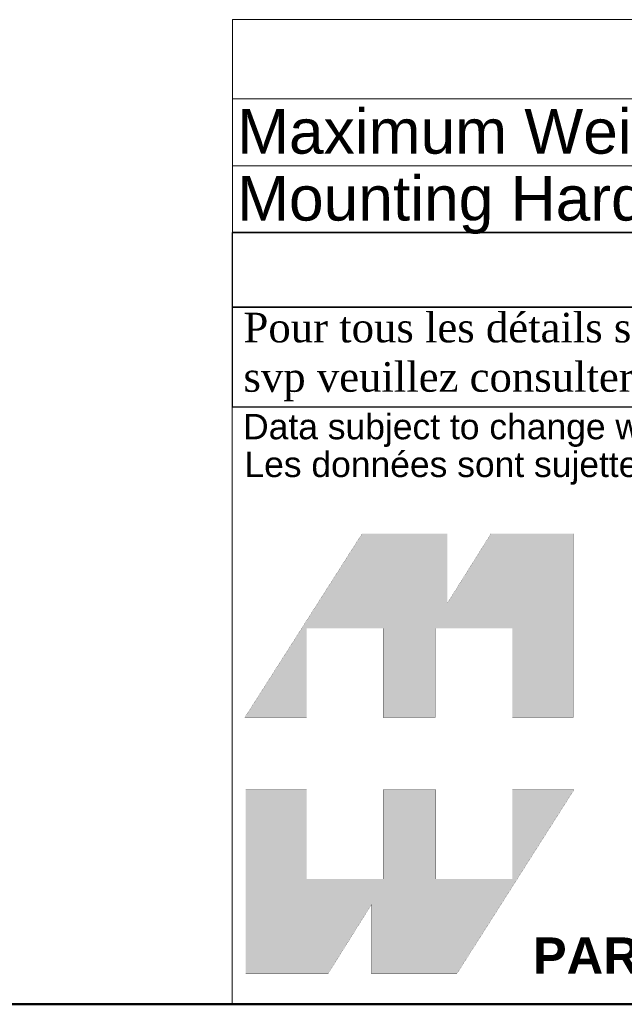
# Model space of a CAD drawing. Header units: inches. Extents: x 0 to 80, y 0 to 59.8.
# Tile 3 of 14: x 60 to 68.1, y 0 to 13.2. Entities that reach past the tile are written whole.
import ezdxf
from ezdxf.enums import TextEntityAlignment as Align

# ---------------------------------------------------------------- set-up
doc = ezdxf.new("R2010")
doc.units = ezdxf.units.IN
doc.header["$MEASUREMENT"] = 0
doc.layers.add('Default', color=7, linetype='Continuous')
doc.styles.add('SEACAD_Arial', font='arial.ttf')
doc.styles.add('SEACAD_ArialB', font='arialbd.ttf')

# ---------------------------------------------------------------- blocks, each defined once
blk = doc.blocks.new('SE1')
at = {"color": 7, "linetype": 'Continuous', "lineweight": 5}
for p, q in [((62.865, 12.181), (80.004, 12.181)), ((62.865, 11.281), (80.004, 11.281))]:
    blk.add_line(p, q, dxfattribs=at)
blk.add_lwpolyline([(62.865, 10.381), (62.865, 13.247), (80.004, 13.247), (80.004, 10.381), (62.865, 10.381)], dxfattribs=at)
for s, style, p in [('NOTES', 'SEACAD_ArialB', (70.014, 13.027)), ('Maximum Weight 40lb', 'SEACAD_Arial', (62.928, 12.044)), ('Mounting Hardware not Supplied with Shelf', 'SEACAD_Arial', (62.928, 11.144))]:
    blk.add_text(s, height=0.6, dxfattribs=dict(at, style=style)).set_placement(p, align=Align.TOP_LEFT)
blk = doc.blocks.new('Block1')
at = {"layer": 'Default', "linetype": 'Continuous', "lineweight": 5}
for points in [[(-0.0026, 0.7074), (0.1678, 0.7074), (0.1678, 0.9533), (0.3791, 0.9533), (0.3791, 0.7074), (0.5228, 0.7074), (0.5228, 0.9533), (0.7357, 0.9533), (0.7357, 0.7074), (0.9035, 0.7074), (0.9035, 1.2145), (0.6765, 1.2145), (0.5564, 1.0231), (0.5564, 1.2145), (0.3209, 1.2145)], [(0.9056, 0.5076), (0.7357, 0.5076), (0.7357, 0.2617), (0.5244, 0.2617), (0.5244, 0.5076), (0.3791, 0.5076), (0.3791, 0.2617), (0.1678, 0.2617), (0.1678, 0.5076), (0, 0.5076), (0, 0), (0.2271, 0), (0.3471, 0.1914), (0.3471, 0), (0.5826, 0)]]:
    blk.add_hatch(color=7, dxfattribs=at).paths.add_polyline_path(points)
at = {"layer": 'Default', "color": 7, "linetype": 'Continuous', "lineweight": 35, "const_width": 0.00035}
for points in [[(-0.0026, 0.7074), (0.3209, 1.2145), (0.5564, 1.2145), (0.5564, 1.0231), (0.6765, 1.2145), (0.9035, 1.2145), (0.9035, 0.7074), (0.7357, 0.7074), (0.7357, 0.9533), (0.5228, 0.9533), (0.5228, 0.7074), (0.3791, 0.7074), (0.3791, 0.9533), (0.1678, 0.9533), (0.1678, 0.7074), (-0.0026, 0.7074)], [(0.9056, 0.5076), (0.5826, 0), (0.3471, 0), (0.3471, 0.1914), (0.2271, 0), (0, 0), (0, 0.5076), (0.1678, 0.5076), (0.1678, 0.2617), (0.3791, 0.2617), (0.3791, 0.5076), (0.5244, 0.5076), (0.5244, 0.2617), (0.7357, 0.2617), (0.7357, 0.5076), (0.9056, 0.5076)]]:
    blk.add_lwpolyline(points, close=True, dxfattribs=at)
blk = doc.blocks.new('Block13')
at = {"layer": 'Default', "color": 7, "linetype": 'Continuous', "lineweight": 9}
for p, q in [((0, 0), (0, 1.6479)), ((0, 1.6479), (3.5155, 1.6479)), ((3.5155, 0), (0, 0))]:
    blk.add_line(p, q, dxfattribs=at)
at = {"layer": 'Default', "color": 7}
blk.add_blockref('Block1', (0.0371, 0.0841), dxfattribs=at)
at = {"layer": 'Default', "attachment_point": 1}
for s, insert, char_height, width in [('{\\fArial|b0||i0||c0|p34;\\C7;\\H7.e-002;\\W1.;\\T1.;Data subject to change without notice. Isometric drawing not to scale.}', (0.0298, 1.6292), 0.07, 3.486391), ('{\\fArial|b0||i0||c0|p34;\\C7;\\H7.e-002;\\W1.;\\T1.;Les données sont sujettes à changement sans préavis.}', (0.0334, 1.525), 0.07, 3.235631), ('{\\fArial|b1||i0||c0|p34;\\C7;\\H0.1;\\W1.;PART NO. \\P}', (0.8294, 0.1844), 0.1, 0.655523)]:
    blk.add_mtext(s, dxfattribs=dict(at, insert=insert, char_height=char_height, width=width))
blk = doc.blocks.new('Block11')
at = {"layer": 'Default', "color": 7}
blk.add_blockref('Block13', (0, 0), dxfattribs=at)
blk = doc.blocks.new('Block10')
at = {"layer": 'Default', "color": 7}
blk.add_blockref('Block11', (0, 0), dxfattribs=at)
blk = doc.blocks.new('Block2')
at = {"layer": 'Default', "color": 7, "linetype": 'Continuous', "lineweight": 9}
blk.add_line((-52.744, 0), (-0.012, 0), dxfattribs=at)
at = {"layer": 'Default', "color": 7, "xscale": 15, "yscale": 15, "zscale": 15}
blk.add_blockref('Block10', (-52.744, 0), dxfattribs=at)
blk = doc.blocks.new('Block222')
at = {"layer": 'Default', "color": 7}
blk.add_blockref('Block2', (106.578, -49.503), dxfattribs=at)

msp = doc.modelspace()

# ---------------------------------------------------------------- linework, layer by layer
at = {"layer": 'Default', "color": 7, "linetype": 'Continuous', "lineweight": 50}
msp.add_line((0, 0), (80, 0), dxfattribs=at)
at = {"layer": 'Default', "color": 7, "linetype": 'Continuous', "lineweight": 30}
for points in [[(62.864, 10.382), (62.864, 9.379), (80, 9.379), (80, 10.382), (62.864, 10.382)], [(62.864, 9.378), (62.864, 8.037), (79.994, 8.037), (79.994, 9.378), (62.864, 9.378)]]:
    msp.add_lwpolyline(points, dxfattribs=at)

# ---------------------------------------------------------------- block references
msp.add_blockref('SE1', (0, 0))
at = {"layer": 'Default', "color": 7, "xscale": 0.325, "yscale": 0.325, "zscale": 0.325}
msp.add_blockref('Block222', (45.368, 16.089), dxfattribs=at)

# ---------------------------------------------------------------- texts
at = {"layer": 'Default', "insert": (62.864, 8.707), "char_height": 0.3985, "width": 17.30113, "attachment_point": 4}
msp.add_mtext('{\\fTimes New Roman|b0||i0||c0|p34;\\C7;\\H0.3985;\\W1.; Pour tous les détails sur nos produits, \\P}{\\fTimes New Roman|b0||i0||c0|p34;\\C7;\\H0.3985;\\W1.; svp veuillez consulter notre site www.hammondmfg.com                      }', dxfattribs=at)

doc.saveas('drawing.dxf')
